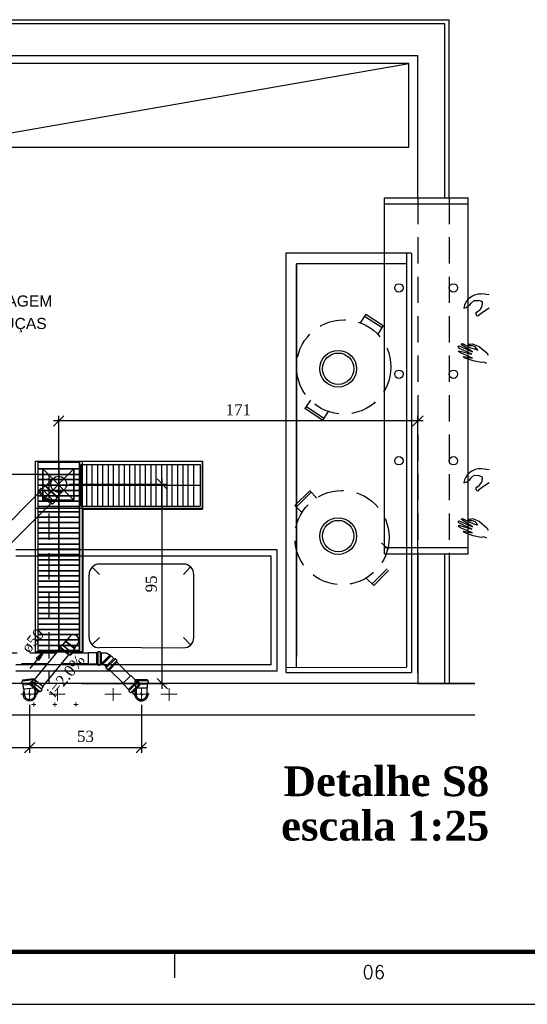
# Model space of a CAD drawing. Header units: millimetres. Extents: x 481 to 729890, y -1 to 83.
# Tile 5 of 60: x 515 to 525, y -1 to 17. Entities that reach past the tile are written whole.
import ezdxf

# ---------------------------------------------------------------- set-up
doc = ezdxf.new("R2010")
doc.units = ezdxf.units.MM
doc.header["$MEASUREMENT"] = 0
doc.linetypes.add('Dashed', pattern=[0.75, 0.5, -0.25])
for name, color, linetype, lineweight in [('DI-Títulos', 3, 'Continuous', 30), ('Simbolos', 1, 'Continuous', 30), ('SIMBOLOS INT', 8, 'Continuous', 5), ('Simbolos_int', 1, 'Continuous', 30), ('TQ-Sentido tubo', 7, 'Continuous', 20), ('TQ-Seção tubo', 1, 'Continuous', 30), ('TQ-Textos tubo', 7, 'Continuous', 20)]:
    doc.layers.add(name, color=color, linetype=linetype, lineweight=lineweight)
doc.layers.add('Margem', color=4, linetype='Continuous')
doc.styles.add('Arial', font='arial.ttf')
doc.styles.add('ROMANS', font='ROMANS')
doc.styles.add('TimesNewRoman', font='times.ttf')
doc.styles.add('TimesNewRomanN', font='timesbd.ttf')
doc.dimstyles.get("Standard").update_dxf_attribs({"dimtxt": 0.18, "dimasz": 0.18, "dimexe": 0.18, "dimexo": 0.0625, "dimgap": 0.09, "dimtad": 0, "dimtih": 1, "dimtoh": 1, "dimdec": 4, "dimzin": 0, "dimdsep": 46, "dimtxsty": 'Standard', "dimcen": 0.09, "dimadec": 0, "dimazin": 0, "dimtfac": 1, "dimtdec": 4, "dimtofl": 0, "dimtmove": 0, "dimatfit": 3, "dimfxl": 0, "dimtolj": 1, "dimtzin": 0, "dimarcsym": 0})
doc.dimstyles.new('UM_25.000000', dxfattribs={"dimtxt": 0.18, "dimasz": 0.2, "dimexe": 0.1, "dimexo": 0.2, "dimgap": 0, "dimtad": 1, "dimtih": 1, "dimtoh": 1, "dimdec": 1, "dimlfac": 25, "dimzin": 0, "dimdsep": 46, "dimtxsty": 'Standard', "dimblk": 'CLOSED', "dimblk1": 'CLOSED', "dimblk2": 'CLOSED', "dimcen": 0.09, "dimdle": 0.1, "dimadec": 1, "dimazin": 2, "dimtfac": 1, "dimtdec": 4, "dimtofl": 0, "dimtmove": 0, "dimatfit": 3, "dimldrblk": 'CLOSED', "dimfxl": 0, "dimtolj": 1, "dimarcsym": 0})

# ---------------------------------------------------------------- blocks, each defined once
blk = doc.blocks.new('_OBLIQUE')
at = {"color": 0, "linetype": 'ByBlock', "lineweight": -2}
blk.add_line((-0.5, -0.5), (0.5, 0.5), dxfattribs=at)
blk = doc.blocks.new('*D117')
at = {"color": 0, "linetype": 'Continuous', "lineweight": -2}
for p, q in [((500.6, 4.675), (500.6, 3.559)), ((515.111, 4.475), (515.111, 3.559)), ((500.5, 3.659), (515.211, 3.659))]:
    blk.add_line(p, q, dxfattribs=at)
at = {"layer": 'Defpoints', "color": 0}
for p in [(500.6, 4.875), (515.111, 4.675), (515.111, 3.659)]:
    blk.add_point(p, dxfattribs=at)
at = {"color": 0, "lineweight": -2, "xscale": 0.2, "yscale": 0.2, "zscale": 0.2, "rotation": 180}
blk.add_blockref('_OBLIQUE', (500.6, 3.659), dxfattribs=at)
at = {"color": 0, "lineweight": -2, "xscale": 0.2, "yscale": 0.2, "zscale": 0.2}
blk.add_blockref('_OBLIQUE', (515.111, 3.659), dxfattribs=at)
at = {"color": 7, "insert": (507.855, 3.871), "char_height": 0.2118, "attachment_point": 5, "style": 'TimesNewRoman'}
blk.add_mtext('\\A1;363', dxfattribs=at)
blk = doc.blocks.new('*D118')
at = {"color": 0, "linetype": 'Continuous', "lineweight": -2}
for p, q in [((515.111, 4.475), (515.111, 3.559)), ((517.235, 4.475), (517.235, 3.559)), ((515.011, 3.659), (517.335, 3.659))]:
    blk.add_line(p, q, dxfattribs=at)
at = {"layer": 'Defpoints', "color": 0}
for p in [(515.111, 4.675), (517.235, 4.675), (517.235, 3.659)]:
    blk.add_point(p, dxfattribs=at)
at = {"color": 0, "lineweight": -2, "xscale": 0.2, "yscale": 0.2, "zscale": 0.2, "rotation": 180}
blk.add_blockref('_OBLIQUE', (515.111, 3.659), dxfattribs=at)
at = {"color": 0, "lineweight": -2, "xscale": 0.2, "yscale": 0.2, "zscale": 0.2}
blk.add_blockref('_OBLIQUE', (517.235, 3.659), dxfattribs=at)
at = {"color": 7, "insert": (516.173, 3.871), "char_height": 0.2118, "attachment_point": 5, "style": 'TimesNewRoman'}
blk.add_mtext('\\A1;53', dxfattribs=at)
blk = doc.blocks.new('*D119')
at = {"color": 0, "linetype": 'Continuous', "lineweight": -2}
for p, q in [((515.863, 8.664), (517.733, 8.664)), ((517.633, 4.775), (517.633, 8.764)), ((516.094, 4.875), (517.733, 4.875))]:
    blk.add_line(p, q, dxfattribs=at)
at = {"layer": 'Defpoints', "color": 0}
for p in [(515.663, 8.664), (517.633, 8.664), (515.894, 4.875)]:
    blk.add_point(p, dxfattribs=at)
at = {"color": 0, "lineweight": -2, "xscale": 0.2, "yscale": 0.2, "zscale": 0.2}
for p, rotation in [((517.633, 8.664), 90), ((517.633, 4.875), 270)]:
    blk.add_blockref('_OBLIQUE', p, dxfattribs=dict(at, rotation=rotation))
at = {"color": 7, "insert": (517.422, 6.769), "char_height": 0.2118, "attachment_point": 5, "rotation": 90, "style": 'TimesNewRoman'}
blk.add_mtext('\\A1;95', dxfattribs=at)
blk = doc.blocks.new('*D121')
at = {"color": 0, "linetype": 'Continuous', "lineweight": -2}
for p, q in [((515.663, 8.864), (515.663, 9.967)), ((522.491, 5.075), (522.491, 9.967)), ((522.591, 9.867), (515.563, 9.867))]:
    blk.add_line(p, q, dxfattribs=at)
at = {"layer": 'Defpoints', "color": 0}
for p in [(515.663, 9.867), (515.663, 8.664), (522.491, 4.875)]:
    blk.add_point(p, dxfattribs=at)
at = {"color": 0, "lineweight": -2, "xscale": 0.2, "yscale": 0.2, "zscale": 0.2, "rotation": 180}
blk.add_blockref('_OBLIQUE', (515.663, 9.867), dxfattribs=at)
at = {"color": 0, "lineweight": -2, "xscale": 0.2, "yscale": 0.2, "zscale": 0.2}
blk.add_blockref('_OBLIQUE', (522.491, 9.867), dxfattribs=at)
at = {"color": 7, "insert": (519.077, 10.079), "char_height": 0.2118, "attachment_point": 5, "rotation": 0.0057, "style": 'TimesNewRoman'}
blk.add_mtext('\\A1;171', dxfattribs=at)

msp = doc.modelspace()

# ---------------------------------------------------------------- linework, layer by layer
at = {"color": 7}
for p, q in [((496.2199, 17.4926), (523.0849, 17.4926)), ((523.0849, 14.1086), (523.0849, 17.4926)), ((500.5999, 16.8146), (522.4909, 16.8146)), ((513.1639, 15.0686), (522.3199, 16.6586)), ((522.4909, 14.1086), (522.4909, 16.8146)), ((521.8549, 7.3436), (521.8549, 14.1086)), ((522.4909, 14.1086), (523.0849, 14.1086)), ((523.4449, 7.3436), (523.4449, 14.1086)), ((522.3679, 13.0526), (519.9799, 13.0526)), ((519.9799, 13.0526), (519.9799, 5.0906)), ((522.2719, 13.0466), (522.2719, 5.1896)), ((522.3679, 13.0466), (522.3679, 5.0846)), ((520.1809, 5.1866), (520.1809, 12.8516)), ((520.1809, 12.8516), (520.1809, 5.3876)), ((522.2719, 12.8516), (520.1809, 12.8516)), ((523.8469, 12.2666), (523.6999, 12.2846)), ((523.5019, 12.1076), (523.5619, 12.1586)), ((523.5619, 12.1586), (523.6399, 12.1556)), ((523.6849, 12.1436), (523.6399, 12.1556)), ((523.7179, 12.1226), (523.6849, 12.1436)), ((523.7179, 12.0866), (523.7179, 12.1286)), ((523.8469, 12.0116), (523.7539, 11.9516)), ((523.5979, 11.9276), (523.6699, 11.9756)), ((523.7539, 11.9516), (523.6459, 11.8706)), ((523.2559, 11.2796), (523.2769, 11.2916)), ((523.2679, 11.2496), (523.2559, 11.2796)), ((523.5139, 11.1356), (523.2679, 11.2496)), ((523.2769, 11.2916), (523.5319, 11.1776)), ((523.3159, 11.3306), (523.3369, 11.3396)), ((523.3339, 11.3066), (523.3159, 11.3306)), ((523.5319, 11.1776), (523.3339, 11.3066)), ((523.3369, 11.3396), (523.4929, 11.2586)), ((523.4599, 11.3276), (523.4929, 11.3276)), ((523.4809, 11.2946), (523.4599, 11.3276)), ((523.5289, 11.2946), (523.4809, 11.2946)), ((523.4929, 11.3276), (523.5319, 11.3306)), ((523.4929, 11.2586), (523.5649, 11.2346)), ((523.5799, 11.2736), (523.5289, 11.2946)), ((523.5319, 11.3306), (523.6579, 11.2826)), ((523.5649, 11.2346), (523.6279, 11.2136)), ((523.6279, 11.2136), (523.5799, 11.2736)), ((523.6579, 11.2826), (523.7989, 11.1626)), ((523.2619, 11.1866), (523.2679, 11.2016)), ((523.3009, 11.1626), (523.2619, 11.1866)), ((523.2679, 11.2016), (523.5139, 11.1356)), ((523.5319, 11.0606), (523.3009, 11.1626)), ((523.3699, 11.0696), (523.3579, 11.0906)), ((523.3579, 11.0906), (523.5319, 11.0606)), ((523.5439, 11.0096), (523.3699, 11.0696)), ((523.7989, 11.1626), (523.8289, 11.1146)), ((523.6939, 10.9766), (523.5439, 11.0096)), ((523.7449, 10.9826), (523.6939, 10.9766)), ((523.7989, 10.9616), (523.7449, 10.9826)), ((515.2159, 9.1026), (515.2159, 5.4816)), ((515.2159, 9.1026), (518.3959, 9.1026)), ((515.2159, 9.1026), (515.2159, 5.4816)), ((515.2159, 9.1026), (518.3959, 9.1026)), ((515.2159, 9.1026), (518.3959, 9.1026)), ((515.2159, 9.1026), (518.3959, 9.1026)), ((515.2159, 9.1026), (515.2159, 5.4816)), ((515.2159, 9.1026), (515.2159, 5.4816)), ((516.0499, 9.0846), (515.2639, 9.0846)), ((515.2639, 9.0846), (515.2639, 5.5026)), ((516.0499, 9.0846), (515.2639, 9.0846)), ((515.2639, 9.0846), (515.2639, 5.5026)), ((515.2699, 9.0846), (516.0619, 9.0846)), ((515.2699, 9.0846), (515.2699, 5.5026)), ((515.2699, 9.0846), (516.0619, 9.0846)), ((515.2699, 9.0846), (515.2699, 5.5026)), ((515.6599, 9.0846), (515.6599, 5.5026)), ((515.6599, 9.0846), (515.6599, 5.5026)), ((515.6629, 9.0846), (515.6629, 5.5026)), ((515.6629, 9.0846), (515.6629, 5.5026)), ((516.0499, 9.0846), (516.0499, 5.5026)), ((516.0499, 9.0846), (516.0499, 5.5026)), ((516.0619, 9.0846), (516.0619, 5.5026)), ((516.0619, 9.0846), (516.0619, 5.5026)), ((516.0889, 8.2446), (516.0889, 9.0366)), ((516.0889, 9.0366), (518.3539, 9.0366)), ((516.0889, 8.2446), (516.0889, 9.0366)), ((516.0889, 9.0366), (518.3539, 9.0366)), ((516.1099, 9.1026), (516.1099, 5.4816)), ((516.1099, 9.1026), (516.1099, 5.4816)), ((516.1939, 9.0366), (516.1939, 8.2446)), ((516.1939, 9.0366), (516.1939, 8.2446)), ((516.2959, 9.0366), (516.2959, 8.2446)), ((516.2959, 9.0366), (516.2959, 8.2446)), ((516.3979, 9.0366), (516.3979, 8.2446)), ((516.3979, 9.0366), (516.3979, 8.2446)), ((516.4969, 9.0366), (516.4969, 8.2446)), ((516.4969, 9.0366), (516.4969, 8.2446)), ((516.6019, 9.0366), (516.6019, 8.2446)), ((516.6019, 9.0366), (516.6019, 8.2446)), ((516.6979, 9.0366), (516.6979, 8.2446)), ((516.6979, 9.0366), (516.6979, 8.2446)), ((516.8059, 9.0366), (516.8059, 8.2446)), ((516.8059, 9.0366), (516.8059, 8.2446)), ((516.9049, 9.0366), (516.9049, 8.2446)), ((516.9049, 9.0366), (516.9049, 8.2446)), ((517.0069, 9.0366), (517.0069, 8.2446)), ((517.0069, 9.0366), (517.0069, 8.2446)), ((517.1089, 9.0366), (517.1089, 8.2446)), ((517.1089, 9.0366), (517.1089, 8.2446)), ((517.2079, 9.0366), (517.2079, 8.2446)), ((517.2079, 9.0366), (517.2079, 8.2446)), ((517.3069, 9.0366), (517.3069, 8.2446)), ((517.3069, 9.0366), (517.3069, 8.2446)), ((517.4149, 9.0366), (517.4149, 8.2446)), ((517.4149, 9.0366), (517.4149, 8.2446)), ((517.5109, 9.0366), (517.5109, 8.2446)), ((517.5109, 9.0366), (517.5109, 8.2446)), ((517.6189, 9.0366), (517.6189, 8.2446)), ((517.6189, 9.0366), (517.6189, 8.2446)), ((517.7179, 9.0366), (517.7179, 8.2446)), ((517.7179, 9.0366), (517.7179, 8.2446)), ((517.8169, 9.0366), (517.8169, 8.2446)), ((517.8169, 9.0366), (517.8169, 8.2446)), ((517.9189, 9.0366), (517.9189, 8.2446)), ((517.9189, 9.0366), (517.9189, 8.2446)), ((518.0209, 9.0366), (518.0209, 8.2446)), ((518.0209, 9.0366), (518.0209, 8.2446)), ((518.1199, 9.0366), (518.1199, 8.2446)), ((518.1199, 9.0366), (518.1199, 8.2446)), ((518.2279, 9.0366), (518.2279, 8.2446)), ((518.2279, 9.0366), (518.2279, 8.2446)), ((518.3539, 9.0366), (518.3539, 8.2446)), ((518.3539, 9.0366), (518.3539, 8.2446)), ((518.3539, 9.0366), (518.3539, 8.2446)), ((518.3539, 9.0366), (518.3539, 8.2446)), ((518.3959, 8.2086), (518.3959, 9.1026)), ((518.3959, 8.2086), (518.3959, 9.1026)), ((518.3959, 9.1026), (518.3959, 8.1906)), ((518.3959, 9.1026), (518.3959, 8.1906)), ((516.0499, 8.9556), (515.2639, 8.9556)), ((516.0499, 8.9556), (515.2639, 8.9556)), ((516.0499, 8.8506), (515.2639, 8.8506)), ((516.0499, 8.8506), (515.2639, 8.8506)), ((515.2699, 8.9556), (516.0619, 8.9556)), ((515.2699, 8.9556), (516.0619, 8.9556)), ((515.2699, 8.8506), (516.0619, 8.8506)), ((515.2699, 8.8506), (516.0619, 8.8506)), ((515.3599, 8.9556), (515.9539, 8.3586)), ((515.9539, 8.9556), (515.3599, 8.3586)), ((515.9539, 8.9556), (515.3599, 8.3586)), ((515.3599, 8.9556), (515.9539, 8.3586)), ((523.5019, 8.7836), (523.5619, 8.8376)), ((523.5619, 8.8376), (523.6399, 8.8316)), ((523.6849, 8.8136), (523.6399, 8.8316)), ((523.7179, 8.7986), (523.6849, 8.8136)), ((523.8469, 8.9396), (523.6999, 8.9546)), ((523.7179, 8.7596), (523.7179, 8.7986)), ((516.0499, 8.7516), (515.2639, 8.7516)), ((516.0499, 8.7516), (515.2639, 8.7516)), ((516.0499, 8.6436), (515.2639, 8.6436)), ((516.0499, 8.6436), (515.2639, 8.6436)), ((515.2699, 8.7516), (516.0619, 8.7516)), ((515.2699, 8.7516), (516.0619, 8.7516)), ((515.2699, 8.6436), (516.0619, 8.6436)), ((515.2699, 8.6436), (516.0619, 8.6436)), ((516.0889, 8.6436), (518.3539, 8.6436)), ((516.0889, 8.6436), (518.3539, 8.6436)), ((523.5979, 8.6006), (523.6699, 8.6486)), ((523.7539, 8.6336), (523.6459, 8.5526)), ((523.8469, 8.6906), (523.7539, 8.6336)), ((516.0499, 8.5476), (515.2639, 8.5476)), ((516.0499, 8.5476), (515.2639, 8.5476)), ((516.0499, 8.4426), (515.2639, 8.4426)), ((516.0499, 8.4426), (515.2639, 8.4426)), ((515.2699, 8.5476), (516.0619, 8.5476)), ((515.2699, 8.5476), (516.0619, 8.5476)), ((515.2699, 8.4426), (516.0619, 8.4426)), ((515.2699, 8.4426), (516.0619, 8.4426)), ((516.0499, 8.3406), (515.2639, 8.3406)), ((516.0499, 8.3406), (515.2639, 8.3406)), ((516.0499, 8.2416), (515.2639, 8.2416)), ((516.0499, 8.2416), (515.2639, 8.2416)), ((515.2699, 8.3406), (516.0619, 8.3406)), ((515.2699, 8.3406), (516.0619, 8.3406)), ((515.2699, 8.2416), (516.0619, 8.2416)), ((515.2699, 8.2416), (516.0619, 8.2416)), ((516.0889, 8.2446), (518.3539, 8.2446)), ((516.0889, 8.2446), (518.3539, 8.2446)), ((515.2159, 8.2086), (518.3959, 8.2086)), ((515.2159, 8.2086), (518.3959, 8.2086)), ((516.0499, 8.1426), (515.2639, 8.1426)), ((516.0499, 8.1426), (515.2639, 8.1426)), ((515.2699, 8.1426), (516.0619, 8.1426)), ((515.2699, 8.1426), (516.0619, 8.1426)), ((516.1249, 8.1906), (516.1249, 5.4816)), ((516.1249, 8.1906), (518.3959, 8.1906)), ((516.1249, 8.1906), (516.1249, 5.4816)), ((516.1249, 8.1906), (518.3959, 8.1906)), ((516.0499, 8.0376), (515.2639, 8.0376)), ((516.0499, 8.0376), (515.2639, 8.0376)), ((516.0499, 7.9386), (515.2639, 7.9386)), ((516.0499, 7.9386), (515.2639, 7.9386)), ((515.2699, 8.0376), (516.0619, 8.0376)), ((515.2699, 8.0376), (516.0619, 8.0376)), ((515.2699, 7.9386), (516.0619, 7.9386)), ((515.2699, 7.9386), (516.0619, 7.9386)), ((523.2559, 7.9556), (523.2769, 7.9676)), ((523.2679, 7.9316), (523.2559, 7.9556)), ((523.2619, 7.8596), (523.2679, 7.8836)), ((523.3009, 7.8356), (523.2619, 7.8596)), ((523.5139, 7.8086), (523.2679, 7.9316)), ((523.2679, 7.8836), (523.5139, 7.8086)), ((523.2769, 7.9676), (523.5319, 7.8566)), ((523.3159, 8.0036), (523.3369, 8.0156)), ((523.3339, 7.9856), (523.3159, 8.0036)), ((523.5319, 7.8566), (523.3339, 7.9856)), ((523.3369, 8.0156), (523.4929, 7.9376)), ((523.4599, 8.0036), (523.4929, 8.0036)), ((523.4809, 7.9676), (523.4599, 8.0036)), ((523.5289, 7.9676), (523.4809, 7.9676)), ((523.4929, 8.0036), (523.5319, 8.0126)), ((523.4929, 7.9376), (523.5649, 7.9076)), ((523.5799, 7.9496), (523.5289, 7.9676)), ((523.5319, 8.0126), (523.6579, 7.9646)), ((523.5649, 7.9076), (523.6279, 7.8896)), ((523.6279, 7.8896), (523.5799, 7.9496)), ((523.6579, 7.9646), (523.7989, 7.8356)), ((516.0499, 7.8306), (515.2639, 7.8306)), ((516.0499, 7.8306), (515.2639, 7.8306)), ((516.0499, 7.7376), (515.2639, 7.7376)), ((516.0499, 7.7376), (515.2639, 7.7376)), ((515.2699, 7.8306), (516.0619, 7.8306)), ((515.2699, 7.8306), (516.0619, 7.8306)), ((515.2699, 7.7376), (516.0619, 7.7376)), ((515.2699, 7.7376), (516.0619, 7.7376)), ((523.5319, 7.7396), (523.3009, 7.8356)), ((523.3699, 7.7456), (523.3579, 7.7726)), ((523.3579, 7.7726), (523.5319, 7.7396)), ((523.5439, 7.6856), (523.3699, 7.7456)), ((523.6939, 7.6526), (523.5439, 7.6856)), ((523.7989, 7.8356), (523.8289, 7.7936)), ((516.0499, 7.6326), (515.2639, 7.6326)), ((516.0499, 7.6326), (515.2639, 7.6326)), ((516.0499, 7.5276), (515.2639, 7.5276)), ((516.0499, 7.5276), (515.2639, 7.5276)), ((515.2699, 7.6326), (516.0619, 7.6326)), ((515.2699, 7.6326), (516.0619, 7.6326)), ((515.2699, 7.5276), (516.0619, 7.5276)), ((515.2699, 7.5276), (516.0619, 7.5276)), ((523.7449, 7.6616), (523.6939, 7.6526)), ((523.7989, 7.6376), (523.7449, 7.6616)), ((519.8179, 7.4156), (514.8469, 7.4156)), ((519.7039, 7.2986), (514.8469, 7.2986)), ((516.0499, 7.4286), (515.2639, 7.4286)), ((516.0499, 7.4286), (515.2639, 7.4286)), ((516.0499, 7.3296), (515.2639, 7.3296)), ((516.0499, 7.3296), (515.2639, 7.3296)), ((515.2699, 7.4286), (516.0619, 7.4286)), ((515.2699, 7.4286), (516.0619, 7.4286)), ((515.2699, 7.3296), (516.0619, 7.3296)), ((515.2699, 7.3296), (516.0619, 7.3296)), ((519.7039, 5.2316), (519.7039, 7.2986)), ((519.8179, 5.1146), (519.8179, 7.4156)), ((521.8549, 7.3436), (523.4449, 7.3436)), ((522.4909, 7.3436), (523.0849, 7.3436)), ((516.0499, 7.2246), (515.2639, 7.2246)), ((516.0499, 7.2246), (515.2639, 7.2246)), ((516.0499, 7.1286), (515.2639, 7.1286)), ((516.0499, 7.1286), (515.2639, 7.1286)), ((515.2699, 7.2246), (516.0619, 7.2246)), ((515.2699, 7.2246), (516.0619, 7.2246)), ((515.2699, 7.1286), (516.0619, 7.1286)), ((515.2699, 7.1286), (516.0619, 7.1286)), ((516.0499, 7.0206), (515.2639, 7.0206)), ((516.0499, 7.0206), (515.2639, 7.0206)), ((516.0499, 6.9246), (515.2639, 6.9246)), ((516.0499, 6.9246), (515.2639, 6.9246)), ((515.2699, 7.0206), (516.0619, 7.0206)), ((515.2699, 7.0206), (516.0619, 7.0206)), ((515.2699, 6.9246), (516.0619, 6.9246)), ((515.2699, 6.9246), (516.0619, 6.9246)), ((516.0499, 6.8196), (515.2639, 6.8196)), ((516.0499, 6.8196), (515.2639, 6.8196)), ((515.2699, 6.8196), (516.0619, 6.8196)), ((515.2699, 6.8196), (516.0619, 6.8196)), ((516.0499, 6.7146), (515.2639, 6.7146)), ((516.0499, 6.7146), (515.2639, 6.7146)), ((516.0499, 6.6156), (515.2639, 6.6156)), ((516.0499, 6.6156), (515.2639, 6.6156)), ((515.2699, 6.7146), (516.0619, 6.7146)), ((515.2699, 6.7146), (516.0619, 6.7146)), ((515.2699, 6.6156), (516.0619, 6.6156)), ((515.2699, 6.6156), (516.0619, 6.6156)), ((516.0499, 6.5196), (515.2639, 6.5196)), ((516.0499, 6.5196), (515.2639, 6.5196)), ((516.0499, 6.4146), (515.2639, 6.4146)), ((516.0499, 6.4146), (515.2639, 6.4146)), ((515.2699, 6.5196), (516.0619, 6.5196)), ((515.2699, 6.5196), (516.0619, 6.5196)), ((515.2699, 6.4146), (516.0619, 6.4146)), ((515.2699, 6.4146), (516.0619, 6.4146)), ((516.0499, 6.3156), (515.2639, 6.3156)), ((516.0499, 6.3156), (515.2639, 6.3156)), ((516.0499, 6.2076), (515.2639, 6.2076)), ((516.0499, 6.2076), (515.2639, 6.2076)), ((515.2699, 6.3156), (516.0619, 6.3156)), ((515.2699, 6.3156), (516.0619, 6.3156)), ((515.2699, 6.2076), (516.0619, 6.2076)), ((515.2699, 6.2076), (516.0619, 6.2076)), ((516.0499, 6.1116), (515.2639, 6.1116)), ((516.0499, 6.1116), (515.2639, 6.1116)), ((516.0499, 6.0066), (515.2639, 6.0066)), ((516.0499, 6.0066), (515.2639, 6.0066)), ((515.2699, 6.1116), (516.0619, 6.1116)), ((515.2699, 6.1116), (516.0619, 6.1116)), ((515.2699, 6.0066), (516.0619, 6.0066)), ((515.2699, 6.0066), (516.0619, 6.0066)), ((516.0499, 5.9046), (515.2639, 5.9046)), ((516.0499, 5.9046), (515.2639, 5.9046)), ((516.0499, 5.8056), (515.2639, 5.8056)), ((516.0499, 5.8056), (515.2639, 5.8056)), ((515.2699, 5.9046), (516.0619, 5.9046)), ((515.2699, 5.9046), (516.0619, 5.9046)), ((515.2699, 5.8056), (516.0619, 5.8056)), ((515.2699, 5.8056), (516.0619, 5.8056)), ((516.0499, 5.7066), (515.2639, 5.7066)), ((516.0499, 5.7066), (515.2639, 5.7066)), ((515.2699, 5.7066), (516.0619, 5.7066)), ((515.2699, 5.7066), (516.0619, 5.7066)), ((516.1099, 5.4816), (515.2159, 5.4816)), ((515.2159, 5.4816), (516.1249, 5.4816)), ((515.2159, 5.4816), (516.1249, 5.4816)), ((516.0499, 5.6016), (515.2639, 5.6016)), ((516.0499, 5.6016), (515.2639, 5.6016)), ((516.0499, 5.5026), (515.2639, 5.5026)), ((516.0499, 5.5026), (515.2639, 5.5026)), ((515.2699, 5.6016), (516.0619, 5.6016)), ((515.2699, 5.6016), (516.0619, 5.6016)), ((515.2699, 5.5026), (516.0619, 5.5026)), ((515.2699, 5.5026), (516.0619, 5.5026)), ((519.7039, 5.2316), (514.8469, 5.2316)), ((519.8179, 5.1146), (514.8469, 5.1146)), ((519.9799, 5.1806), (522.2719, 5.1896)), ((519.9799, 5.0846), (522.3679, 5.0846)), ((523.5709, 4.8746), (508.2169, 4.8746)), ((522.4809, 4.8766), (523.0669, 4.8766)), ((522.4909, 4.8746), (523.0849, 4.8746)), ((523.0669, 4.8766), (523.5709, 4.8766)), ((523.5709, 4.2746), (508.2169, 4.2746))]:
    msp.add_line(p, q, dxfattribs=at)
at = {"color": 7, "linetype": 'Continuous'}
for p, q in [((521.8549, 14.1086), (523.4449, 14.1086)), ((521.8549, 13.9916), (523.4449, 13.9916)), ((521.8549, 7.4636), (523.4449, 7.4636))]:
    msp.add_line(p, q, dxfattribs=at)
at = {"color": 7, "linetype": 'Dashed'}
for p, q in [((522.4909, 14.1086), (522.4909, 7.3436)), ((523.0849, 14.1086), (523.0849, 7.3436)), ((521.5009, 11.8976), (521.3929, 11.7296)), ((521.4769, 11.8586), (521.8099, 11.6426)), ((521.5009, 11.8976), (521.8309, 11.6786)), ((521.8309, 11.6786), (521.7289, 11.5136)), ((520.4509, 10.2596), (520.3429, 10.1036)), ((520.6999, 9.9146), (520.3729, 10.1336)), ((520.3429, 10.1036), (520.3489, 10.1036)), ((520.6789, 9.8816), (520.3429, 10.1036)), ((520.7839, 10.0496), (520.6789, 9.8816)), ((520.4359, 8.5406), (520.1509, 8.2586)), ((520.4599, 8.5136), (520.1809, 8.2346)), ((520.4359, 8.5406), (520.5709, 8.3996)), ((520.1509, 8.2586), (520.2919, 8.1236)), ((521.7979, 7.5536), (521.9299, 7.4246)), ((521.6209, 6.7736), (521.9059, 7.0586)), ((521.6509, 6.7406), (521.9299, 7.0256)), ((521.5099, 6.8816), (521.6509, 6.7406))]:
    msp.add_line(p, q, dxfattribs=at)
at = {"color": 8}
for p, q in [((518.0329, 7.1426), (516.4399, 7.1426)), ((518.0329, 7.1426), (516.4399, 7.1426)), ((516.2359, 6.9476), (516.2359, 5.7536)), ((516.4399, 6.9476), (516.2959, 7.0916)), ((518.0329, 6.9476), (518.1679, 7.0916)), ((518.0329, 6.9476), (518.1679, 7.0916)), ((518.2279, 6.9476), (518.2279, 5.7536)), ((518.2279, 6.9476), (518.2279, 5.7536)), ((516.4399, 5.7536), (516.2959, 5.6096)), ((516.4399, 5.7536), (516.2959, 5.6096)), ((518.0329, 5.7536), (518.1679, 5.6096)), ((518.0329, 5.7536), (518.1679, 5.6096)), ((518.0329, 5.5496), (516.4399, 5.5586)), ((518.0329, 5.5496), (516.4399, 5.5586))]:
    msp.add_line(p, q, dxfattribs=at)
at = {"color": 7}
for points in [[(523.0039, 14.1086), (523.0039, 17.4116), (496.2199, 17.4116)], [(522.4909, 7.3436), (522.4909, 4.8746)], [(523.0039, 4.8746), (523.0039, 7.3436)], [(523.0849, 7.3436), (523.0849, 4.8746)], [(522.4909, 4.8746), (523.0849, 4.8746)]]:
    msp.add_lwpolyline(points, dxfattribs=at)
for points in [[(513.1639, 15.0686), (522.3199, 15.0686), (522.3199, 16.6586), (513.1639, 16.6586), (513.1639, 15.0686)], [(515.9539, 8.3586), (515.9539, 8.9556), (515.3599, 8.9556), (515.3599, 8.3586), (515.9539, 8.3586)], [(515.3599, 8.3586), (515.3599, 8.9556), (515.9539, 8.9556), (515.9539, 8.3586), (515.3599, 8.3586)]]:
    msp.add_lwpolyline(points, close=True, dxfattribs=at)
at = {"color": 7, "linetype": 'Dashed'}
msp.add_lwpolyline([(515.4769, 4.8746), (506.5249, 4.8746), (506.5249, 8.8556), (515.4769, 8.8556), (515.4769, 4.8746)], dxfattribs=at)
at = {"color": 7}
for centre, radius in [((522.1309, 12.3956), 0.0796), ((523.1659, 12.3956), 0.0796), ((520.9759, 10.8596), 0.3483), ((520.9759, 10.8596), 0.2985), ((522.1309, 10.7546), 0.0796), ((523.1659, 10.7546), 0.0796), ((522.1309, 9.1106), 0.0796), ((523.1659, 9.1106), 0.0796), ((520.9759, 7.6796), 0.3483), ((520.9759, 7.6796), 0.2985)]:
    msp.add_circle(centre, radius, dxfattribs=at)
at = {"color": 7, "linetype": 'Dashed'}
for centre in [(521.0809, 10.8926), (521.0479, 7.6496)]:
    msp.add_circle(centre, 0.8955, dxfattribs=at)
at = {"color": 7}
for centre, radius, start, end in [((523.6759, 11.9636), 0.3155, 86.2774, 171.515), ((523.3159, 12.2246), 0.2192, 282.915, 327.89), ((523.5799, 12.0746), 0.1317, 308.238, 3.70346), ((523.6249, 11.9006), 0.0351, 114.968, 311.174), ((523.6759, 8.6426), 0.3155, 86.2774, 171.515), ((523.3159, 8.9036), 0.2192, 282.915, 327.89), ((523.6249, 8.5766), 0.0351, 114.968, 311.174), ((523.5799, 8.7506), 0.1317, 308.238, 3.70346)]:
    msp.add_arc(centre, radius, start, end, dxfattribs=at)
at = {"color": 8}
for centre, start, end in [((516.4399, 6.9476), 90, 180), ((518.0329, 6.9476), 0, 90), ((518.0329, 6.9476), 0, 90), ((516.4399, 5.7536), 180, 270), ((516.4399, 5.7536), 180, 270), ((518.0329, 5.7536), 270, 0), ((518.0329, 5.7536), 270, 0)]:
    msp.add_arc(centre, 0.199, start, end, dxfattribs=at)
at = {"layer": 'Margem', "lineweight": 100}
msp.add_line((627.2443, -0.2193), (483.2443, -0.2193), dxfattribs=at)
at = {"layer": 'Margem', "color": 1}
for p, q in [((517.8693, -0.7193), (517.8693, -0.2193)), ((480.7443, -1.2193), (628.2443, -1.2193))]:
    msp.add_line(p, q, dxfattribs=at)
at = {"layer": 'Simbolos', "color": 5}
for p, q in [((515.4034, 8.636), (515.3433, 8.5759)), ((515.4218, 8.636), (515.4034, 8.636)), ((515.5561, 8.7704), (515.4218, 8.636)), ((515.3002, 8.5328), (515.2825, 8.5151)), ((515.5144, 8.2832), (515.2825, 8.5151)), ((515.3256, 8.5851), (515.291, 8.5505)), ((515.291, 8.5448), (515.3002, 8.5356)), ((515.3405, 8.5759), (515.3313, 8.5851)), ((515.7697, 8.5568), (515.6353, 8.4225)), ((515.6353, 8.4225), (515.6353, 8.4041)), ((515.5321, 8.3009), (515.5144, 8.2832)), ((515.5441, 8.2917), (515.5349, 8.3009)), ((515.5844, 8.3263), (515.5498, 8.2917)), ((515.6353, 8.4041), (515.5752, 8.344)), ((515.5752, 8.3412), (515.5844, 8.332)), ((515.7845, 5.674), (515.7336, 5.6072)), ((515.8008, 5.6754), (515.7845, 5.674)), ((515.867, 5.7621), (515.8008, 5.6754)), ((516.0276, 5.6395), (515.9614, 5.5528)), ((515.6966, 5.5587), (515.6876, 5.5467)), ((515.8672, 5.4096), (515.6876, 5.5467)), ((515.717, 5.6085), (515.6915, 5.5751)), ((515.6915, 5.5701), (515.6967, 5.5637)), ((515.7281, 5.6064), (515.7219, 5.6098)), ((515.919, 5.4544), (515.8935, 5.421)), ((515.9643, 5.5368), (515.9133, 5.4701)), ((515.914, 5.4644), (515.919, 5.4594)), ((515.9614, 5.5528), (515.9643, 5.5368)), ((515.8763, 5.4215), (515.8672, 5.4096)), ((515.8887, 5.4197), (515.8811, 5.4229)), ((514.96, 4.913), (514.9634, 4.8782)), ((514.9626, 4.9173), (514.9742, 4.9215)), ((514.9668, 4.8745), (514.9778, 4.8746)), ((515.1921, 4.9639), (514.9752, 4.9427)), ((514.9752, 4.9427), (514.9768, 4.9257)), ((514.9822, 4.871), (514.984, 4.8521)), ((515.1238, 4.8683), (515.1143, 4.8567)), ((515.1191, 4.8799), (515.124, 4.8733)), ((515.146, 4.9174), (515.1194, 4.8849)), ((515.1577, 4.9142), (515.1509, 4.9186)), ((515.1633, 4.9148), (515.1963, 4.955)), ((515.1921, 4.9639), (515.1938, 4.947)), ((515.2094, 4.9415), (515.1972, 4.9433)), ((515.1991, 4.8922), (515.201, 4.8733)), ((515.201, 4.8733), (515.2011, 4.8723)), ((515.2011, 4.8723), (515.2076, 4.8056)), ((515.2136, 4.8987), (515.2027, 4.8966)), ((515.2128, 4.9378), (515.2162, 4.9029)), ((514.984, 4.8521), (514.9841, 4.8511)), ((514.9841, 4.8511), (514.9906, 4.7844)), ((514.9906, 4.7844), (514.9993, 4.7782)), ((514.9993, 4.7782), (515.0091, 4.6777)), ((515.2889, 4.7132), (515.1143, 4.8567)), ((515.2076, 4.8056), (515.2003, 4.7979)), ((515.2003, 4.7979), (515.2102, 4.6974)), ((515.238, 4.67), (515.2767, 4.7159)), ((515.2984, 4.7248), (515.2889, 4.7132)), ((515.3107, 4.7225), (515.3033, 4.726)), ((515.3423, 4.7561), (515.3156, 4.7236)), ((515.3364, 4.7726), (515.3694, 4.8127)), ((515.3369, 4.7669), (515.3425, 4.7611))]:
    msp.add_line(p, q, dxfattribs=at)
at = {"layer": 'Simbolos', "linetype": 'Dashed'}
for p, q in [((516.3815, 5.4626), (516.2255, 5.4626)), ((516.3825, 5.4626), (516.3815, 5.4626)), ((516.4015, 5.4626), (516.3825, 5.4626)), ((516.4065, 5.4776), (516.4055, 5.4666)), ((516.4455, 5.4806), (516.4105, 5.4806)), ((516.4495, 5.4776), (516.4525, 5.4656)), ((516.4735, 5.4626), (516.4565, 5.4626)), ((516.4735, 5.4626), (516.4735, 5.2446)), ((516.5237, 5.4555), (516.4735, 5.4548)), ((516.3815, 5.2446), (516.2255, 5.2446)), ((516.3825, 5.2446), (516.3815, 5.2446)), ((516.4015, 5.2446), (516.3825, 5.2446)), ((516.4065, 5.2296), (516.4055, 5.2406)), ((516.4495, 5.2296), (516.4525, 5.2416)), ((516.4735, 5.2446), (516.4565, 5.2446)), ((516.5061, 5.2525), (516.4735, 5.2525)), ((516.5096, 5.2462), (516.5103, 5.2483)), ((516.5577, 5.1981), (516.5096, 5.2462)), ((516.7762, 5.2879), (516.622, 5.1337)), ((516.6369, 5.4159), (516.6418, 5.4194)), ((516.6496, 5.4116), (516.6418, 5.4194)), ((516.6461, 5.4067), (516.6496, 5.4116)), ((516.6531, 5.3996), (516.6461, 5.4067)), ((516.6637, 5.4003), (516.6531, 5.3996)), ((516.7118, 5.3522), (516.6637, 5.4003)), ((516.7253, 5.3388), (516.7118, 5.3522)), ((516.7394, 5.3459), (516.7309, 5.3388)), ((516.7691, 5.3204), (516.7443, 5.3452)), ((516.7698, 5.3155), (516.7634, 5.3049)), ((516.7762, 5.2879), (516.7641, 5.2999)), ((516.4455, 5.2266), (516.4105, 5.2266)), ((516.5711, 5.1846), (516.5577, 5.1981)), ((516.564, 5.1705), (516.5711, 5.179)), ((516.5895, 5.1408), (516.5647, 5.1656)), ((516.5944, 5.1401), (516.605, 5.1465)), ((516.622, 5.1337), (516.61, 5.1458)), ((516.9918, 4.764), (516.8815, 4.8743)), ((517.1459, 4.9181), (517.0356, 5.0284)), ((517.1079, 4.927), (517.1079, 4.892)), ((517.1109, 4.931), (517.1229, 4.934)), ((517.1109, 4.888), (517.1219, 4.887)), ((517.1259, 4.955), (517.3439, 4.955)), ((517.1259, 4.955), (517.1259, 4.938)), ((517.1259, 4.883), (517.1259, 4.864)), ((517.1466, 4.9174), (517.1459, 4.9181)), ((517.1601, 4.904), (517.1466, 4.9174)), ((517.1742, 4.9111), (517.1657, 4.904)), ((517.2039, 4.8856), (517.1791, 4.9104)), ((517.2046, 4.8807), (517.1982, 4.87)), ((517.3439, 4.955), (517.3439, 4.938)), ((517.3439, 4.883), (517.3439, 4.864)), ((517.3589, 4.931), (517.3469, 4.934)), ((517.3589, 4.888), (517.3479, 4.887)), ((517.3619, 4.927), (517.3619, 4.892)), ((516.9925, 4.7633), (516.9918, 4.764)), ((517.0059, 4.7498), (516.9925, 4.7633)), ((516.9988, 4.7357), (517.0059, 4.7442)), ((517.0243, 4.706), (516.9995, 4.7307)), ((517.0292, 4.7053), (517.0398, 4.7117)), ((517.0568, 4.6989), (517.0448, 4.7109)), ((517.211, 4.8531), (517.0568, 4.6989)), ((517.1089, 4.658), (517.0659, 4.7)), ((517.1259, 4.864), (517.1259, 4.863)), ((517.1259, 4.863), (517.1259, 4.796)), ((517.1259, 4.796), (517.1339, 4.789)), ((517.1339, 4.789), (517.1339, 4.688)), ((517.211, 4.8531), (517.1989, 4.8651)), ((517.3439, 4.796), (517.3359, 4.789)), ((517.3359, 4.789), (517.3359, 4.688)), ((517.3439, 4.864), (517.3439, 4.863)), ((517.3439, 4.863), (517.3439, 4.796))]:
    msp.add_line(p, q, dxfattribs=at)
at = {"layer": 'Simbolos', "color": 5}
msp.add_circle((515.6629, 8.6636), 0.151, dxfattribs=at)
for centre, radius, start, end in [((515.2938, 8.5476), 0.004, 135, 225), ((515.2987, 8.5342), 0.002, 315, 45.0001), ((515.3284, 8.5823), 0.004, 45.0001, 135), ((515.3419, 8.5773), 0.002, 225, 315), ((515.5335, 8.2994), 0.002, 45.0001, 135), ((515.5469, 8.2945), 0.004, 225, 315), ((515.5766, 8.3426), 0.002, 135, 225), ((515.5816, 8.3291), 0.004, 315, 45.0001), ((515.9473, 5.7007), 0.1014, 322.64871, 142.64871), ((515.6948, 5.5727), 0.004, 142.64871, 217.64871), ((515.6934, 5.5611), 0.004, 322.64871, 37.64871), ((515.7203, 5.6061), 0.004, 57.64871, 142.64871), ((515.7305, 5.6096), 0.004, 237.64871, 322.64871), ((515.9164, 5.4676), 0.004, 142.64871, 227.64871), ((515.9157, 5.4568), 0.004, 322.64871, 47.64871), ((515.8795, 5.4191), 0.004, 67.64871, 142.64871), ((515.8903, 5.4235), 0.004, 247.64871, 322.64871), ((514.964, 4.9134), 0.004, 110.586, 185.586), ((514.9674, 4.8786), 0.004, 185.586, 270.586), ((514.9728, 4.9254), 0.004, 290.586, 5.58626), ((514.9782, 4.8706), 0.004, 5.58626, 90.5863), ((515.1224, 4.8824), 0.004, 140.586, 215.586), ((515.1207, 4.8708), 0.004, 320.586, 35.5863), ((515.1491, 4.9148), 0.004, 55.5863, 140.586), ((515.1602, 4.9173), 0.004, 235.586, 320.586), ((515.1978, 4.9474), 0.004, 185.586, 260.586), ((515.2031, 4.8926), 0.004, 100.586, 185.586), ((515.2088, 4.9374), 0.004, 5.58626, 80.5863), ((515.2122, 4.9025), 0.004, 280.586, 5.58626), ((515.1109, 4.6746), 0.1022, 178.413, 12.7599), ((515.3015, 4.7223), 0.004, 65.5862, 140.586), ((515.3125, 4.7262), 0.004, 245.586, 320.586), ((515.3395, 4.77), 0.004, 140.586, 225.586), ((515.3392, 4.7586), 0.004, 320.586, 45.5863)]:
    msp.add_arc(centre, radius, start, end, dxfattribs=at)
at = {"layer": 'Simbolos', "linetype": 'Dashed'}
for centre, radius, start, end in [((516.4015, 5.4666), 0.004, 270, 355), ((516.4105, 5.4766), 0.004, 90, 175), ((516.4455, 5.4766), 0.004, 15, 90), ((516.4565, 5.4666), 0.004, 195, 270), ((516.5223, 5.266), 0.1893, 52.602, 89.5555), ((516.4015, 5.2406), 0.004, 5.00001, 90), ((516.4565, 5.2406), 0.004, 90, 165), ((516.5061, 5.2483), 0.004, 0.00025, 89.9997), ((516.7281, 5.3416), 0.004, 225, 310), ((516.7415, 5.3423), 0.004, 44.9997, 130), ((516.767, 5.3027), 0.004, 150, 225), ((516.7663, 5.3176), 0.004, 330, 44.9997), ((516.4105, 5.2306), 0.004, 185, 270), ((516.4455, 5.2306), 0.004, 270, 345), ((516.5676, 5.1684), 0.004, 140, 225), ((516.5683, 5.1818), 0.004, 320, 44.9997), ((516.5923, 5.1436), 0.004, 225, 300), ((516.6072, 5.1429), 0.004, 44.9997, 120), ((517.1119, 4.927), 0.004, 105, 180), ((517.1119, 4.892), 0.004, 180, 265), ((517.1219, 4.883), 0.004, 0.00024, 84.9998), ((517.1219, 4.938), 0.004, 285, 0.00024), ((517.1629, 4.9068), 0.004, 225, 310), ((517.1763, 4.9075), 0.004, 44.9998, 130), ((517.2018, 4.8679), 0.004, 150, 225), ((517.2011, 4.8828), 0.004, 330, 44.9998), ((517.3479, 4.938), 0.004, 180, 255), ((517.3479, 4.883), 0.004, 94.9998, 180), ((517.3579, 4.892), 0.004, 275, 0.00024), ((517.3579, 4.927), 0.004, 0.00024, 74.9998), ((517.0024, 4.7336), 0.004, 140, 225), ((517.0031, 4.747), 0.004, 320, 44.9998), ((517.0271, 4.7088), 0.004, 225, 300), ((517.042, 4.7081), 0.004, 44.9998, 120), ((517.2349, 4.675), 0.1022, 172.826, 7.17343)]:
    msp.add_arc(centre, radius, start, end, dxfattribs=at)
at = {"layer": 'SIMBOLOS INT', "color": 5}
for p, q in [((515.6353, 8.4041), (515.4034, 8.636)), ((515.4218, 8.636), (515.6353, 8.4225)), ((515.5335, 8.3023), (515.3016, 8.5342)), ((515.5731, 8.3433), (515.3419, 8.5745))]:
    msp.add_line(p, q, dxfattribs=at)
at = {"layer": 'SIMBOLOS INT', "color": 5, "linetype": 'Continuous'}
for p, q in [((515.1109, 4.6746), (515.1109, 4.7856)), ((515.1109, 4.7856), (515.1109, 4.5456)), ((515.2579, 4.6746), (514.9459, 4.6746)), ((515.1109, 4.6746), (515.2579, 4.6746))]:
    msp.add_line(p, q, dxfattribs=at)
at = {"layer": 'SIMBOLOS INT', "linetype": 'Continuous'}
for p, q in [((515.6389, 4.6746), (515.6389, 4.7856)), ((515.6389, 4.7856), (515.6389, 4.5456)), ((516.7009, 4.6746), (516.7009, 4.7856)), ((516.7009, 4.7856), (516.7009, 4.5456)), ((517.7629, 4.6746), (517.7629, 4.7856)), ((517.7629, 4.7856), (517.7629, 4.5456)), ((515.1909, 4.4776), (515.1909, 4.5166)), ((515.7889, 4.6746), (515.4829, 4.6746)), ((515.5899, 4.4776), (515.5899, 4.5166)), ((515.6389, 4.6746), (515.7889, 4.6746)), ((515.9889, 4.4776), (515.9889, 4.5166)), ((516.8539, 4.6746), (516.5389, 4.6746)), ((516.7009, 4.6746), (516.8539, 4.6746)), ((517.9129, 4.6746), (517.6069, 4.6746)), ((517.7629, 4.6746), (517.9129, 4.6746)), ((515.1909, 4.4776), (515.1489, 4.4776)), ((515.1909, 4.4776), (515.2299, 4.4776)), ((515.1909, 4.4776), (515.1909, 4.4386)), ((515.5899, 4.4776), (515.5509, 4.4776)), ((515.5899, 4.4776), (515.5899, 4.4386)), ((515.5899, 4.4776), (515.6289, 4.4776)), ((515.9889, 4.4776), (515.9499, 4.4776)), ((515.9889, 4.4776), (516.0309, 4.4776)), ((515.9889, 4.4776), (515.9889, 4.4386))]:
    msp.add_line(p, q, dxfattribs=at)
at = {"layer": 'SIMBOLOS INT', "linetype": 'Dashed'}
for p, q in [((517.2349, 4.6746), (517.2349, 4.7856)), ((517.2349, 4.7856), (517.2349, 4.5456)), ((517.3819, 4.6746), (517.0699, 4.6746)), ((517.2349, 4.6746), (517.3819, 4.6746))]:
    msp.add_line(p, q, dxfattribs=at)
at = {"layer": 'Simbolos_int', "color": 5}
for p, q in [((515.9643, 5.5368), (515.7845, 5.674)), ((515.9614, 5.5528), (515.8008, 5.6754)), ((515.8781, 5.424), (515.6984, 5.5611)), ((515.9109, 5.4668), (515.7312, 5.6039)), ((515.1941, 4.944), (514.9771, 4.9228)), ((515.1988, 4.8952), (514.9819, 4.874)), ((514.984, 4.8521), (515.201, 4.8733)), ((515.3003, 4.7271), (515.1257, 4.8706)), ((515.3338, 4.7695), (515.1608, 4.9117)), ((515.3694, 4.8127), (515.1963, 4.955)), ((514.9993, 4.7782), (515.2003, 4.7979)), ((515.1109, 4.6746), (515.1081, 4.7035)), ((515.1109, 4.6746), (515.1467, 4.6781)), ((515.2024, 4.777), (515.2767, 4.7159)), ((515.1109, 4.6746), (515.086, 4.6722)), ((515.1109, 4.6746), (515.1138, 4.6447))]:
    msp.add_line(p, q, dxfattribs=at)
at = {"layer": 'Simbolos_int', "linetype": 'Dashed'}
for p, q in [((516.2255, 5.4626), (516.2255, 5.2446)), ((516.3825, 5.4626), (516.3825, 5.2446)), ((516.4045, 5.4626), (516.4045, 5.2446)), ((516.4535, 5.4626), (516.4535, 5.2446)), ((516.4735, 5.2525), (516.4735, 5.4548)), ((516.6369, 5.4159), (516.4735, 5.2525)), ((516.6461, 5.4067), (516.4912, 5.2518)), ((516.6531, 5.3996), (516.5061, 5.2525)), ((516.7118, 5.3522), (516.5577, 5.1981)), ((516.7281, 5.336), (516.5739, 5.1818)), ((516.762, 5.302), (516.6079, 5.1479)), ((517.0356, 5.0284), (516.8815, 4.8743)), ((517.1466, 4.9174), (516.9925, 4.7633)), ((517.1622, 4.9019), (517.008, 4.7477)), ((517.1968, 4.8672), (517.0427, 4.7131)), ((517.1259, 4.935), (517.3439, 4.935)), ((517.1259, 4.886), (517.3439, 4.886)), ((517.1339, 4.768), (517.0659, 4.7)), ((517.3439, 4.864), (517.1259, 4.864)), ((517.3359, 4.789), (517.1339, 4.789)), ((517.2349, 4.675), (517.2349, 4.704)), ((517.2349, 4.675), (517.2099, 4.675)), ((517.2349, 4.675), (517.2349, 4.645)), ((517.2349, 4.675), (517.2709, 4.675))]:
    msp.add_line(p, q, dxfattribs=at)
at = {"layer": 'Simbolos_int', "color": 5}
msp.add_arc((515.1109, 4.6746), 0.1272, 148.447, 42.7256, dxfattribs=at)
at = {"layer": 'Simbolos_int', "linetype": 'Dashed'}
msp.add_arc((517.2349, 4.675), 0.1272, 142.86, 37.1391, dxfattribs=at)
at = {"layer": 'TQ-Seção tubo', "color": 5}
for p, q in [((515.2924, 8.5052), (513.5272, 6.74)), ((515.5045, 8.2931), (513.7393, 6.5279)), ((515.2056, 4.9474), (515.6941, 5.5417)), ((515.3601, 4.8204), (515.8531, 5.4203))]:
    msp.add_line(p, q, dxfattribs=at)
at = {"layer": 'TQ-Seção tubo', "linetype": 'Dashed'}
for p, q in [((515.6217, 5.4536), (490.3972, 5.4536)), ((516.2255, 5.4536), (515.8805, 5.4536)), ((515.4573, 5.2536), (490.3972, 5.2536)), ((516.2255, 5.2536), (515.7162, 5.2536)), ((517.0292, 5.0221), (516.7698, 5.2815)), ((516.8878, 4.8807), (516.6284, 5.1401))]:
    msp.add_line(p, q, dxfattribs=at)

# ---------------------------------------------------------------- texts
at = {"char_height": 0.2118, "attachment_point": 8, "line_spacing_factor": 0.798, "style": 'Arial'}
for s, insert, width in [('LAVAGEM', (514.8259, 12.0375), 2.663524), ('LOUÇAS', (514.8259, 11.5486), 2.263459)]:
    msp.add_mtext(s, dxfattribs=dict(at, insert=insert, width=width))
at = {"layer": 'DI-Títulos', "color": 5, "insert": (523.8469, 2.728), "char_height": 0.5648, "width": 6.883374, "attachment_point": 9, "line_spacing_factor": 0.798, "style": 'TimesNewRomanN'}
msp.add_mtext('Detalhe S8', dxfattribs=at)
at = {"layer": 'DI-Títulos', "insert": (523.8469, 1.88), "char_height": 0.5648, "width": 6.97857, "attachment_point": 9, "line_spacing_factor": 0.798, "style": 'TimesNewRomanN'}
msp.add_mtext('escala 1:25', dxfattribs=at)
at = {"layer": 'Margem', "color": 1, "insert": (521.6524, -0.7346), "char_height": 0.25, "width": 1.479069, "attachment_point": 8, "line_spacing_factor": 0.798, "style": 'ROMANS'}
msp.add_mtext('06', dxfattribs=at)
at = {"layer": 'TQ-Textos tubo', "char_height": 0.2118, "rotation": 50.58644, "line_spacing_factor": 0.798, "style": 'TimesNewRoman'}
for s, insert, width, attachment_point in [('ø50', (515.1081, 5.432), 0.829666, 7), ('i=2.0%', (515.8819, 4.954), 1.613688, 8)]:
    msp.add_mtext(s, dxfattribs=dict(at, insert=insert, width=width, attachment_point=attachment_point))

# ---------------------------------------------------------------- dimensions: what is measured, and where the dimension line sits
at = {"linetype": 'Continuous'}
dim = msp.add_linear_dim(base=(515.6629, 9.8667), p1=(522.4909, 4.8746), p2=(515.6629, 8.6636), text='171', dimstyle='UM_25.000000', override={"dimtxt": 0.2118, "dimasz": 0.2, "dimexe": 0.1, "dimexo": 0.2, "dimtad": 1, "dimtih": 0, "dimtoh": 0, "dimdec": 1, "dimlfac": 25, "dimzin": 8, "dimtxsty": 'TimesNewRoman', "dimblk": 'OBLIQUE', "dimblk1": 'OBLIQUE', "dimblk2": 'OBLIQUE', "dimsah": 1, "dimdle": 0.1, "dimse1": 0, "dimse2": 0, "dimclrt": 7, "dimadec": 1, "dimazin": 3, "dimtmove": 2, "dimldrblk": 'OBLIQUE'}, dxfattribs=at)
dim.commit()
dim.dimension.update_dxf_attribs({"geometry": '*D121', "text_midpoint": (519.0769, 10.0785), "dimtype": 160, "text_rotation": 0.00573})
dim = msp.add_linear_dim(base=(517.6334, 8.6636), p1=(515.8939, 4.8746), p2=(515.6629, 8.6636), angle=90, text='95', dimstyle='UM_25.000000', override={"dimtxt": 0.2118, "dimasz": 0.2, "dimexe": 0.1, "dimexo": 0.2, "dimtad": 1, "dimtih": 0, "dimtoh": 0, "dimdec": 1, "dimlfac": 25, "dimzin": 8, "dimtxsty": 'TimesNewRoman', "dimblk": 'OBLIQUE', "dimblk1": 'OBLIQUE', "dimblk2": 'OBLIQUE', "dimsah": 1, "dimdle": 0.1, "dimse1": 0, "dimse2": 0, "dimclrt": 7, "dimadec": 1, "dimazin": 3, "dimtmove": 2, "dimldrblk": 'OBLIQUE'}, dxfattribs=at)
dim.commit()
dim.dimension.update_dxf_attribs({"geometry": '*D119', "text_midpoint": (517.4216, 6.7691), "dimtype": 160, "text_rotation": 90})
for base, p1, p2, text, picture, middle in [((515.1109, 3.6594), (500.5999, 4.8746), (515.1109, 4.6746), '363', '*D117', (507.8554, 3.8712)), ((517.2349, 3.6594), (515.1109, 4.6746), (517.2349, 4.6746), '53', '*D118', (516.1729, 3.8712))]:
    dim = msp.add_linear_dim(base=base, p1=p1, p2=p2, text=text, dimstyle='UM_25.000000', override={"dimtxt": 0.2118, "dimasz": 0.2, "dimexe": 0.1, "dimexo": 0.2, "dimtad": 1, "dimtih": 0, "dimtoh": 0, "dimdec": 1, "dimlfac": 25, "dimzin": 8, "dimtxsty": 'TimesNewRoman', "dimblk": 'OBLIQUE', "dimblk1": 'OBLIQUE', "dimblk2": 'OBLIQUE', "dimsah": 1, "dimdle": 0.1, "dimse1": 0, "dimse2": 0, "dimclrt": 7, "dimadec": 1, "dimazin": 3, "dimtmove": 2, "dimldrblk": 'OBLIQUE'}, dxfattribs=at)
    dim.commit()
    dim.dimension.update_dxf_attribs({"geometry": picture, "text_midpoint": middle, "dimtype": 160})

# ---------------------------------------------------------------- leaders
at = {"layer": 'TQ-Sentido tubo'}
msp.add_leader([(515.3844, 5.4925), (515.1154, 5.1652)], dimstyle='Standard', override={"dimasz": 0.2, "dimldrblk": 'CLOSED'}, dxfattribs=at)

doc.saveas('drawing.dxf')
